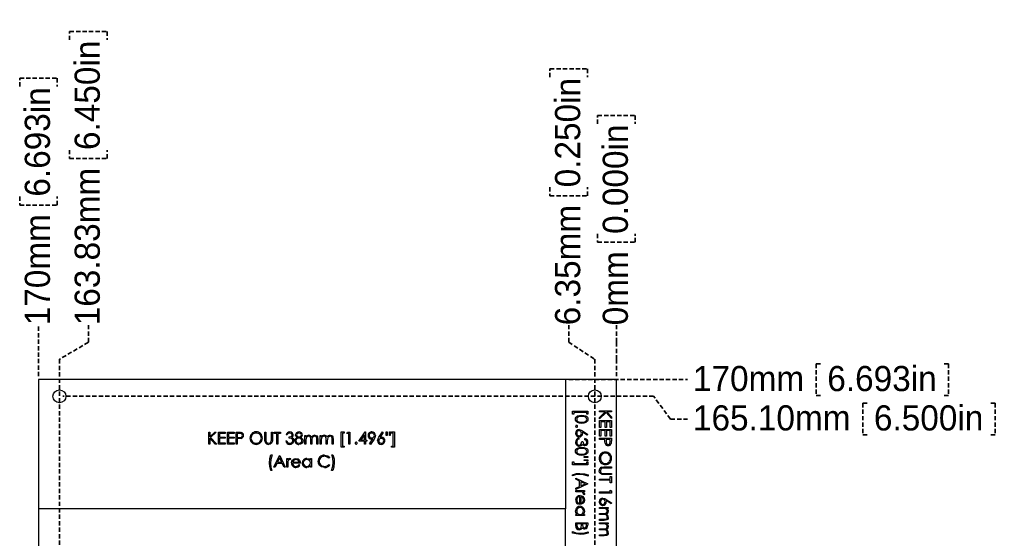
# Model space of a CAD drawing. Header units: millimetres. Extents: x 0 to 1280, y 0 to 1010.
# Tile 7 of 14: x 397 to 686, y 857 to 1010. Entities that reach past the tile are written whole.
import ezdxf

# ---------------------------------------------------------------- set-up
doc = ezdxf.new("R2010")
doc.units = ezdxf.units.MM
doc.linetypes.add('SLD-Dashed', pattern=[1.905, 1.27, -0.635])
doc.linetypes.add('SLD-Solid', pattern=[0])
doc.layers.add('LAYER1', color=179, linetype='SLD-Dashed', lineweight=35)
doc.layers.add('SLD-0', color=179, linetype='SLD-Solid')
doc.styles.add('SLDTEXTSTYLE0', font='ARIAL.TTF', dxfattribs={"width": 0.948})
doc.dimstyles.new('SLDDIMSTYLE0', dxfattribs={"dimtxt": 7.408333, "dimasz": 2.116667, "dimexe": 0, "dimexo": 0.0625, "dimgap": 1.852083, "dimtad": 0, "dimtih": 1, "dimtoh": 1, "dimdec": 0, "dimrnd": 1e-09, "dimdsep": 46, "dimtxsty": 'SLDTEXTSTYLE0', "dimblk1": 'NONE', "dimblk2": 'NONE', "dimsah": 1, "dimcen": 0.09, "dimadec": 0, "dimazin": 2, "dimtfac": 1, "dimtdec": 0, "dimtofl": 0, "dimtmove": 0, "dimatfit": 3, "dimldrblk": 'NONE', "dimfxl": 1, "dimfrac": 2, "dimtolj": 1, "dimtzin": 12, "dimarcsym": 0})
doc.dimstyles.new('SLDDIMSTYLE1', dxfattribs={"dimtxt": 7.408333, "dimasz": 2.116667, "dimexe": 0, "dimexo": 0.0625, "dimgap": 1.852083, "dimtad": 0, "dimtih": 1, "dimtoh": 1, "dimrnd": 1e-09, "dimzin": 12, "dimdsep": 46, "dimtxsty": 'SLDTEXTSTYLE0', "dimblk1": 'NONE', "dimblk2": 'NONE', "dimsah": 1, "dimcen": 0.09, "dimsd2": 1, "dimadec": 0, "dimazin": 3, "dimtfac": 1, "dimtdec": 0, "dimtofl": 0, "dimtmove": 0, "dimatfit": 3, "dimldrblk": 'NONE', "dimfxl": 1, "dimfrac": 2, "dimtolj": 1, "dimtzin": 12, "dimarcsym": 0})
doc.dimstyles.new('SLDDIMSTYLE2', dxfattribs={"dimtxt": 7.408333, "dimasz": 2.116667, "dimexe": 0, "dimexo": 0.0625, "dimgap": 1.852083, "dimtad": 0, "dimtih": 1, "dimtoh": 1, "dimdec": 0, "dimrnd": 1e-09, "dimzin": 12, "dimdsep": 46, "dimtxsty": 'SLDTEXTSTYLE0', "dimblk1": 'NONE', "dimblk2": 'NONE', "dimsah": 1, "dimcen": 0.09, "dimsd2": 1, "dimadec": 0, "dimazin": 3, "dimtfac": 1, "dimtdec": 0, "dimtofl": 0, "dimtmove": 0, "dimatfit": 3, "dimldrblk": 'NONE', "dimfxl": 1, "dimfrac": 2, "dimtolj": 1, "dimtzin": 12, "dimarcsym": 0})
doc.dimstyles.new('SLDDIMSTYLE3', dxfattribs={"dimtxt": 7.408333, "dimasz": 2.116667, "dimexe": 0, "dimexo": 0.0625, "dimgap": 1.852083, "dimtad": 0, "dimtih": 1, "dimtoh": 1, "dimrnd": 1e-09, "dimzin": 4, "dimdsep": 46, "dimtxsty": 'SLDTEXTSTYLE0', "dimblk1": 'NONE', "dimblk2": 'NONE', "dimsah": 1, "dimcen": 0.09, "dimsd2": 1, "dimadec": 0, "dimazin": 1, "dimtfac": 1, "dimtdec": 0, "dimtofl": 0, "dimtmove": 0, "dimatfit": 3, "dimldrblk": 'NONE', "dimfxl": 1, "dimfrac": 2, "dimtolj": 1, "dimtzin": 12, "dimarcsym": 0})

# ---------------------------------------------------------------- blocks, each defined once
blk = doc.blocks.new('_D_21')
at = {"layer": 'LAYER1'}
for p, q in [((583.12, 898.95), (409.37, 898.95)), ((588.12, 892.27), (583.12, 898.95)), ((644.64, 896.96), (644.64, 887.58)), ((644.64, 896.96), (646.29, 896.96)), ((683.6, 896.96), (681.95, 896.96)), ((683.6, 896.96), (683.6, 887.58)), ((588.12, 892.27), (593.12, 892.27)), ((644.64, 887.58), (646.29, 887.58)), ((683.6, 887.58), (681.95, 887.58))]:
    blk.add_line(p, q, dxfattribs=at)
at = {"layer": 'LAYER1', "char_height": 7.408, "attachment_point": 1, "style": 'SLDTEXTSTYLE0'}
for s, insert in [('165.10mm', (594.71, 896.3)), ('6.500in', (647.94, 896.3))]:
    blk.add_mtext(s, dxfattribs=dict(at, insert=insert))
blk = doc.blocks.new('_None')
blk = doc.blocks.new('_D_22')
at = {"layer": 'LAYER1'}
for p, q in [((630.92, 908.54), (630.92, 899.15)), ((630.92, 908.54), (632.57, 908.54)), ((669.88, 908.54), (668.23, 908.54)), ((669.88, 908.54), (669.88, 899.15)), ((558.2, 903.85), (593.12, 903.85)), ((630.92, 899.15), (632.57, 899.15)), ((669.88, 899.15), (668.23, 899.15))]:
    blk.add_line(p, q, dxfattribs=at)
at = {"layer": 'LAYER1', "char_height": 7.408, "attachment_point": 1, "style": 'SLDTEXTSTYLE0'}
for s, insert in [('170mm', (594.71, 907.88)), ('6.693in', (634.22, 907.88))]:
    blk.add_mtext(s, dxfattribs=dict(at, insert=insert))
blk = doc.blocks.new('_D_25')
at = {"layer": 'LAYER1', "color": 7}
for p, q in [((566.68, 979.11), (566.68, 981.58)), ((566.68, 981.58), (577.72, 981.58)), ((577.72, 981.58), (577.72, 979.11)), ((566.68, 946.74), (566.68, 944.27)), ((566.68, 944.27), (577.72, 944.27)), ((577.72, 944.27), (577.72, 946.74)), ((572.2, 914.85), (572.2, 919.85)), ((572.2, 914.85), (572.2, 909.85)), ((572.2, 909.85), (572.2, 904.85))]:
    blk.add_line(p, q, dxfattribs=at)
at = {"layer": 'LAYER1', "color": 7, "char_height": 7.408, "attachment_point": 1, "rotation": 90, "style": 'SLDTEXTSTYLE0'}
for s, insert in [('0.000in', (568.17, 946.74)), ('0mm', (568.17, 919.85))]:
    blk.add_mtext(s, dxfattribs=dict(at, insert=insert))
blk = doc.blocks.new('_D_26')
at = {"layer": 'LAYER1', "color": 7}
for p, q in [((552.64, 992.83), (552.64, 995.3)), ((552.64, 995.3), (563.69, 995.3)), ((563.69, 995.3), (563.69, 992.83)), ((552.64, 960.45), (552.64, 957.98)), ((563.69, 957.98), (563.69, 960.45)), ((552.64, 957.98), (563.69, 957.98)), ((558.16, 914.85), (558.16, 919.85)), ((558.16, 914.85), (565.85, 909.85)), ((565.85, 909.85), (565.85, 745.01))]:
    blk.add_line(p, q, dxfattribs=at)
at = {"layer": 'LAYER1', "color": 7, "char_height": 7.408, "attachment_point": 1, "rotation": 90, "style": 'SLDTEXTSTYLE0'}
for s, insert in [('0.250in', (554.14, 960.45)), ('6.35mm', (554.14, 919.85))]:
    blk.add_mtext(s, dxfattribs=dict(at, insert=insert))
blk = doc.blocks.new('_D_27')
at = {"layer": 'LAYER1', "color": 7}
for p, q in [((411.35, 1003.81), (411.35, 1006.28)), ((411.35, 1006.28), (422.39, 1006.28)), ((422.39, 1006.28), (422.39, 1003.81)), ((411.35, 971.43), (411.35, 968.96)), ((422.39, 968.96), (422.39, 971.43)), ((411.35, 968.96), (422.39, 968.96)), ((416.87, 914.85), (416.87, 919.85)), ((416.87, 914.85), (408.37, 909.85)), ((408.37, 909.85), (408.37, 767.87))]:
    blk.add_line(p, q, dxfattribs=at)
at = {"layer": 'LAYER1', "color": 7, "char_height": 7.408, "attachment_point": 1, "rotation": 90, "style": 'SLDTEXTSTYLE0'}
for s, insert in [('6.450in', (412.84, 971.43)), ('163.83mm', (412.84, 919.85))]:
    blk.add_mtext(s, dxfattribs=dict(at, insert=insert))
blk = doc.blocks.new('_D_28')
at = {"layer": 'LAYER1', "color": 7}
for p, q in [((396.68, 990.09), (396.68, 992.56)), ((396.68, 992.56), (407.72, 992.56)), ((407.72, 992.56), (407.72, 990.09)), ((396.68, 957.71), (396.68, 955.24)), ((407.72, 955.24), (407.72, 957.71)), ((396.68, 955.24), (407.72, 955.24)), ((402.2, 904.85), (402.2, 919.85))]:
    blk.add_line(p, q, dxfattribs=at)
at = {"layer": 'LAYER1', "color": 7, "char_height": 7.408, "attachment_point": 1, "rotation": 90, "style": 'SLDTEXTSTYLE0'}
for s, insert in [('6.693in', (398.17, 957.71)), ('170mm', (398.17, 919.85))]:
    blk.add_mtext(s, dxfattribs=dict(at, insert=insert))

msp = doc.modelspace()

# ---------------------------------------------------------------- linework, layer by layer
at = {"layer": 'SLD-0', "color": 7, "linetype": 'SLD-Solid', "lineweight": 25}
for p, q in [((402.201, 903.846), (402.201, 865.846)), ((557.201, 903.846), (402.201, 903.846)), ((557.201, 903.846), (557.201, 865.846)), ((572.201, 903.846), (557.201, 903.846)), ((572.201, 733.846), (572.201, 903.846)), ((559.301, 894.527), (563.833, 894.527)), ((559.301, 893.719), (559.301, 894.527)), ((559.66, 893.719), (559.301, 893.719)), ((563.474, 894.212), (559.66, 894.212)), ((559.66, 894.212), (559.66, 893.719)), ((560.153, 892.19), (560.197, 892.492)), ((560.197, 891.885), (560.153, 892.19)), ((560.197, 892.492), (560.329, 892.767)), ((560.329, 892.767), (560.536, 892.991)), ((560.554, 892.415), (560.512, 892.179)), ((560.536, 892.991), (560.795, 893.154)), ((560.669, 892.625), (560.554, 892.415)), ((561.048, 892.911), (560.669, 892.625)), ((560.795, 893.154), (561.381, 893.322)), ((561.513, 893.022), (561.048, 892.911)), ((561.381, 893.322), (561.992, 893.36)), ((561.993, 893.046), (561.513, 893.022)), ((561.992, 893.36), (562.603, 893.323)), ((562.473, 893.022), (561.993, 893.046)), ((562.938, 892.911), (562.473, 893.022)), ((562.603, 893.323), (563.191, 893.157)), ((563.148, 892.793), (562.938, 892.911)), ((563.318, 892.625), (563.148, 892.793)), ((563.191, 893.157), (563.449, 892.993)), ((563.433, 892.415), (563.318, 892.625)), ((563.432, 891.943), (563.474, 892.179)), ((563.474, 892.179), (563.433, 892.415)), ((563.449, 892.993), (563.655, 892.767)), ((563.474, 893.719), (563.474, 894.212)), ((563.833, 893.719), (563.474, 893.719)), ((563.655, 892.767), (563.789, 892.492)), ((563.789, 892.492), (563.833, 892.19)), ((563.833, 892.19), (563.789, 891.885)), ((563.833, 894.527), (563.833, 893.719)), ((567.211, 894.347), (567.211, 894.661)), ((567.211, 894.661), (570.711, 894.661)), ((567.211, 892.724), (568.9, 894.347)), ((568.9, 894.347), (567.211, 894.347)), ((569.14, 894.16), (567.211, 892.305)), ((567.211, 892.305), (567.211, 892.724)), ((570.711, 892.44), (569.14, 894.16)), ((570.711, 894.347), (569.378, 894.347)), ((569.378, 894.347), (570.711, 892.888)), ((570.711, 894.661), (570.711, 894.347)), ((570.711, 892.888), (570.711, 892.44)), ((560.328, 891.607), (560.197, 891.885)), ((560.79, 891.208), (560.328, 891.607)), ((561.377, 891.024), (560.79, 891.208)), ((561.113, 891.428), (561.6, 891.318)), ((561.219, 889.142), (561.815, 888.995)), ((561.992, 890.982), (561.377, 891.024)), ((561.6, 891.318), (561.993, 891.296)), ((562.607, 891.025), (561.992, 890.982)), ((561.993, 891.296), (562.935, 891.451)), ((563.194, 891.209), (562.607, 891.025)), ((562.935, 891.451), (563.317, 891.734)), ((563.658, 891.607), (563.194, 891.209)), ((563.317, 891.734), (563.432, 891.943)), ((563.789, 891.885), (563.658, 891.607)), ((567.211, 889.815), (567.211, 891.789)), ((567.211, 891.789), (570.711, 891.789)), ((567.57, 889.815), (567.211, 889.815)), ((567.211, 887.212), (567.211, 889.187)), ((567.211, 889.187), (570.711, 889.187)), ((568.916, 891.475), (567.57, 891.475)), ((567.57, 891.475), (567.57, 889.815)), ((568.916, 889.815), (568.916, 891.475)), ((569.275, 889.815), (568.916, 889.815)), ((570.352, 891.475), (569.275, 891.475)), ((569.275, 891.475), (569.275, 889.815)), ((570.352, 889.815), (570.352, 891.475)), ((570.711, 889.815), (570.352, 889.815)), ((570.711, 891.789), (570.711, 889.815)), ((570.711, 889.187), (570.711, 887.212)), ((452.284, 888.396), (452.599, 888.396)), ((452.284, 884.896), (452.284, 888.396)), ((452.599, 887.063), (454.058, 888.396)), ((452.599, 888.396), (452.599, 887.063)), ((454.222, 884.896), (452.599, 886.585)), ((452.599, 886.585), (452.599, 884.896)), ((454.506, 888.396), (452.786, 886.825)), ((452.786, 886.825), (454.64, 884.896)), ((454.058, 888.396), (454.506, 888.396)), ((455.156, 888.396), (457.131, 888.396)), ((455.156, 884.896), (455.156, 888.396)), ((457.131, 888.037), (455.47, 888.037)), ((455.47, 888.037), (455.47, 886.96)), ((455.47, 886.96), (457.131, 886.96)), ((457.131, 886.601), (455.47, 886.601)), ((455.47, 886.601), (455.47, 885.255)), ((457.131, 888.396), (457.131, 888.037)), ((457.131, 886.96), (457.131, 886.601)), ((457.759, 888.396), (459.733, 888.396)), ((457.759, 884.896), (457.759, 888.396)), ((459.733, 888.037), (458.073, 888.037)), ((458.073, 888.037), (458.073, 886.96)), ((458.073, 886.96), (459.733, 886.96)), ((459.733, 886.601), (458.073, 886.601)), ((458.073, 886.601), (458.073, 885.255)), ((459.733, 888.396), (459.733, 888.037)), ((459.733, 886.96), (459.733, 886.601)), ((460.361, 888.396), (461.048, 888.396)), ((460.361, 884.896), (460.361, 888.396)), ((461.316, 888.037), (460.675, 888.037)), ((460.675, 888.037), (460.675, 886.87)), ((460.675, 886.87), (461.288, 886.862)), ((460.926, 886.511), (460.675, 886.511)), ((460.675, 886.511), (460.675, 884.896)), ((461.319, 886.518), (460.926, 886.511)), ((461.048, 888.396), (461.496, 888.385)), ((461.288, 886.862), (461.895, 886.954)), ((461.906, 887.948), (461.316, 888.037)), ((461.817, 886.569), (461.319, 886.518)), ((461.496, 888.385), (461.845, 888.343)), ((461.895, 886.954), (462.022, 887.041)), ((462.028, 887.86), (461.906, 887.948)), ((462.022, 887.041), (462.12, 887.161)), ((462.121, 887.742), (462.028, 887.86)), ((462.12, 887.161), (462.201, 887.455)), ((462.201, 887.455), (462.121, 887.742)), ((468.797, 888.396), (469.111, 888.396)), ((468.797, 886.282), (468.797, 888.396)), ((468.805, 885.955), (468.797, 886.282)), ((469.111, 888.396), (469.111, 886.299)), ((469.111, 886.299), (469.114, 886.038)), ((470.723, 886.059), (470.727, 886.299)), ((470.727, 886.299), (470.727, 888.396)), ((470.727, 888.396), (471.041, 888.396)), ((471.041, 886.282), (470.995, 885.701)), ((471.041, 888.396), (471.041, 886.282)), ((471.534, 888.037), (471.534, 888.396)), ((471.534, 888.396), (473.374, 888.396)), ((472.297, 888.037), (471.534, 888.037)), ((472.297, 884.896), (472.297, 888.037)), ((473.374, 888.037), (472.611, 888.037)), ((472.611, 888.037), (472.611, 884.896)), ((473.374, 888.396), (473.374, 888.037)), ((475.393, 887.588), (475.079, 887.588)), ((475.932, 887.005), (476.504, 887.126)), ((475.932, 886.646), (475.932, 887.005)), ((476.641, 886.498), (475.932, 886.646)), ((476.544, 888.023), (476.125, 888.126)), ((476.504, 887.126), (476.735, 887.304)), ((476.748, 887.838), (476.544, 888.023)), ((476.905, 886.25), (476.641, 886.498)), ((476.735, 887.304), (476.805, 887.433)), ((476.735, 886.856), (476.967, 886.713)), ((476.829, 887.577), (476.748, 887.838)), ((476.805, 887.433), (476.829, 887.577)), ((476.982, 886.086), (476.905, 886.25)), ((476.967, 886.713), (477.114, 886.557)), ((477.114, 886.557), (477.283, 886.226)), ((477.283, 886.226), (477.323, 885.935)), ((477.846, 887.381), (477.817, 887.587)), ((477.931, 887.191), (477.846, 887.381)), ((478.328, 886.845), (477.931, 887.191)), ((479.241, 888.033), (478.825, 888.126)), ((479.439, 887.847), (479.241, 888.033)), ((479.339, 886.845), (479.864, 886.421)), ((479.522, 887.589), (479.439, 887.847)), ((479.864, 886.421), (479.978, 886.18)), ((480.554, 887.453), (480.868, 887.453)), ((480.554, 884.896), (480.554, 887.453)), ((480.868, 887.453), (480.868, 887.009)), ((480.868, 887.009), (481.049, 887.228)), ((480.969, 886.69), (480.868, 885.972)), ((481.14, 886.946), (480.969, 886.69)), ((481.049, 887.228), (481.223, 887.369)), ((481.394, 887.121), (481.14, 886.946)), ((481.223, 887.369), (481.51, 887.473)), ((481.695, 887.184), (481.394, 887.121)), ((481.51, 887.473), (481.75, 887.498)), ((482.014, 887.102), (481.695, 887.184)), ((482.143, 886.996), (482.014, 887.102)), ((482.231, 886.856), (482.143, 886.996)), ((482.293, 886.529), (482.231, 886.856)), ((482.304, 886.196), (482.293, 886.529)), ((482.637, 886.326), (482.618, 885.891)), ((482.744, 886.745), (482.637, 886.326)), ((482.867, 886.925), (482.744, 886.745)), ((483.034, 887.064), (482.867, 886.925)), ((483.232, 887.154), (483.034, 887.064)), ((483.447, 887.184), (483.232, 887.154)), ((483.75, 887.115), (483.447, 887.184)), ((483.502, 887.498), (483.813, 887.444)), ((483.876, 887.023), (483.75, 887.115)), ((483.813, 887.444), (484.08, 887.276)), ((483.97, 886.898), (483.876, 887.023)), ((484.042, 886.595), (483.97, 886.898)), ((484.054, 886.282), (484.042, 886.595)), ((484.054, 884.896), (484.054, 886.282)), ((484.08, 887.276), (484.26, 887.017)), ((484.26, 887.017), (484.368, 886.281)), ((484.368, 886.281), (484.368, 884.896)), ((485.086, 887.453), (485.4, 887.453)), ((485.086, 884.896), (485.086, 887.453)), ((485.4, 887.453), (485.4, 887.009)), ((485.4, 887.009), (485.581, 887.228)), ((485.501, 886.69), (485.4, 885.972)), ((485.672, 886.946), (485.501, 886.69)), ((485.581, 887.228), (485.755, 887.369)), ((485.926, 887.121), (485.672, 886.946)), ((485.755, 887.369), (486.042, 887.473)), ((486.227, 887.184), (485.926, 887.121)), ((486.042, 887.473), (486.282, 887.498)), ((486.546, 887.102), (486.227, 887.184)), ((486.675, 886.996), (486.546, 887.102)), ((486.763, 886.856), (486.675, 886.996)), ((486.825, 886.529), (486.763, 886.856)), ((486.836, 886.196), (486.825, 886.529)), ((487.169, 886.326), (487.15, 885.891)), ((487.276, 886.745), (487.169, 886.326)), ((487.399, 886.925), (487.276, 886.745)), ((487.566, 887.064), (487.399, 886.925)), ((487.764, 887.154), (487.566, 887.064)), ((487.979, 887.184), (487.764, 887.154)), ((488.282, 887.115), (487.979, 887.184)), ((488.034, 887.498), (488.345, 887.444)), ((488.408, 887.023), (488.282, 887.115)), ((488.345, 887.444), (488.613, 887.276)), ((488.502, 886.898), (488.408, 887.023)), ((488.574, 886.595), (488.502, 886.898)), ((488.586, 886.282), (488.574, 886.595)), ((488.586, 884.896), (488.586, 886.282)), ((488.613, 887.276), (488.792, 887.017)), ((488.792, 887.017), (488.9, 886.281)), ((488.9, 886.281), (488.9, 884.896)), ((491.278, 883.953), (491.278, 888.485)), ((491.278, 888.485), (492.086, 888.485)), ((492.086, 888.126), (491.592, 888.126)), ((491.592, 888.126), (491.592, 884.312)), ((492.086, 888.485), (492.086, 888.126)), ((492.938, 888.037), (493.144, 888.396)), ((493.477, 888.037), (492.938, 888.037)), ((493.144, 888.396), (493.791, 888.396)), ((493.477, 884.896), (493.477, 888.037)), ((493.791, 888.396), (493.791, 884.896)), ((496.393, 885.703), (498.304, 888.485)), ((498.054, 887.582), (497.01, 886.062)), ((498.054, 886.062), (498.054, 887.582)), ((498.304, 888.485), (498.368, 888.485)), ((498.368, 888.485), (498.368, 886.062)), ((499.598, 884.981), (500.571, 886.403)), ((500.926, 886.382), (499.849, 884.806)), ((500.365, 886.382), (500.203, 886.376)), ((500.571, 886.403), (500.365, 886.382)), ((501.177, 886.806), (500.926, 886.382)), ((501.329, 887.41), (501.177, 886.806)), ((501.958, 885.872), (502.105, 886.468)), ((502.105, 886.468), (502.349, 886.888)), ((502.349, 886.888), (503.393, 888.485)), ((503.635, 888.295), (502.711, 886.881)), ((502.711, 886.881), (502.913, 886.908)), ((502.913, 886.908), (503.073, 886.915)), ((503.393, 888.485), (503.635, 888.295)), ((504.517, 887.408), (504.47, 888.485)), ((504.47, 888.485), (504.784, 888.485)), ((504.737, 887.408), (504.517, 887.408)), ((504.784, 888.485), (504.737, 887.408)), ((505.46, 887.408), (505.413, 888.485)), ((505.413, 888.485), (505.727, 888.485)), ((505.678, 887.408), (505.46, 887.408)), ((505.727, 888.485), (505.678, 887.408)), ((506.086, 888.126), (506.086, 888.485)), ((506.086, 888.485), (506.893, 888.485)), ((506.579, 888.126), (506.086, 888.126)), ((506.579, 884.312), (506.579, 888.126)), ((506.893, 888.485), (506.893, 883.953)), ((561.185, 886.315), (560.893, 886.196)), ((561.185, 886.629), (561.185, 886.315)), ((561.815, 888.995), (562.236, 888.751)), ((563.643, 887.464), (562.229, 888.389)), ((562.229, 888.389), (562.255, 888.187)), ((562.236, 888.751), (563.833, 887.706)), ((562.255, 888.187), (562.262, 888.026)), ((562.935, 886.18), (562.935, 886.494)), ((563.833, 887.706), (563.643, 887.464)), ((567.57, 887.212), (567.211, 887.212)), ((567.211, 886.27), (567.211, 886.584)), ((567.211, 886.584), (570.711, 886.584)), ((568.826, 886.27), (567.211, 886.27)), ((568.916, 888.873), (567.57, 888.873)), ((567.57, 888.873), (567.57, 887.212)), ((568.826, 886.02), (568.826, 886.27)), ((568.916, 887.212), (568.916, 888.873)), ((569.275, 887.212), (568.916, 887.212)), ((569.185, 886.27), (569.178, 885.657)), ((570.352, 886.27), (569.185, 886.27)), ((570.352, 888.873), (569.275, 888.873)), ((569.275, 888.873), (569.275, 887.212)), ((570.352, 887.212), (570.352, 888.873)), ((570.711, 887.212), (570.352, 887.212)), ((570.352, 885.63), (570.352, 886.27)), ((570.711, 886.584), (570.711, 885.898)), ((452.599, 884.896), (452.284, 884.896)), ((454.64, 884.896), (454.222, 884.896)), ((457.131, 884.896), (455.156, 884.896)), ((455.47, 885.255), (457.131, 885.255)), ((457.131, 885.255), (457.131, 884.896)), ((459.733, 884.896), (457.759, 884.896)), ((458.073, 885.255), (459.733, 885.255)), ((459.733, 885.255), (459.733, 884.896)), ((460.675, 884.896), (460.361, 884.896)), ((468.86, 885.544), (468.805, 885.955)), ((469.114, 886.038), (469.125, 885.833)), ((469.125, 885.833), (469.223, 885.527)), ((469.223, 885.527), (469.453, 885.304)), ((469.453, 885.304), (469.936, 885.165)), ((470.399, 884.897), (469.953, 884.806)), ((470.759, 885.176), (470.399, 884.897)), ((470.691, 885.755), (470.723, 886.059)), ((470.995, 885.701), (470.759, 885.176)), ((472.611, 884.896), (472.297, 884.896)), ((474.945, 885.838), (475.259, 885.838)), ((475.259, 885.838), (475.377, 885.546)), ((475.377, 885.546), (475.533, 885.354)), ((475.533, 885.354), (475.844, 885.198)), ((475.844, 885.198), (476.118, 885.165)), ((477.009, 885.905), (476.982, 886.086)), ((477.951, 885.876), (478.046, 885.541)), ((478.046, 885.541), (478.293, 885.295)), ((478.293, 885.295), (478.825, 885.165)), ((479.272, 884.871), (478.821, 884.806)), ((479.75, 885.19), (479.272, 884.871)), ((479.932, 885.484), (479.75, 885.19)), ((480.015, 885.915), (479.932, 885.484)), ((479.978, 886.18), (480.015, 885.915)), ((480.868, 884.896), (480.554, 884.896)), ((480.868, 885.972), (480.868, 884.896)), ((482.304, 884.896), (482.304, 886.196)), ((482.618, 884.896), (482.304, 884.896)), ((482.618, 885.891), (482.618, 884.896)), ((484.368, 884.896), (484.054, 884.896)), ((485.4, 884.896), (485.086, 884.896)), ((485.4, 885.972), (485.4, 884.896)), ((486.836, 884.896), (486.836, 886.196)), ((487.15, 884.896), (486.836, 884.896)), ((487.15, 885.891), (487.15, 884.896)), ((488.9, 884.896), (488.586, 884.896)), ((492.086, 883.953), (491.278, 883.953)), ((491.592, 884.312), (492.086, 884.312)), ((492.086, 884.312), (492.086, 883.953)), ((493.791, 884.896), (493.477, 884.896)), ((498.054, 885.703), (496.393, 885.703)), ((497.01, 886.062), (498.054, 886.062)), ((498.054, 884.896), (498.054, 885.703)), ((498.368, 884.896), (498.054, 884.896)), ((498.368, 886.062), (498.772, 886.062)), ((498.772, 885.703), (498.368, 885.703)), ((498.368, 885.703), (498.368, 884.896)), ((498.772, 886.062), (498.772, 885.703)), ((499.849, 884.806), (499.598, 884.981)), ((506.086, 883.953), (506.086, 884.312)), ((506.086, 884.312), (506.579, 884.312)), ((506.893, 883.953), (506.086, 883.953)), ((560.197, 883.069), (560.329, 883.344)), ((560.329, 883.344), (560.536, 883.568)), ((560.545, 885.729), (560.512, 885.456)), ((560.536, 883.568), (560.795, 883.731)), ((560.702, 886.041), (560.545, 885.729)), ((561.048, 883.488), (560.669, 883.202)), ((560.893, 886.196), (560.702, 886.041)), ((560.795, 883.731), (561.381, 883.899)), ((561.513, 883.599), (561.048, 883.488)), ((561.253, 884.565), (561.433, 884.591)), ((561.573, 884.292), (561.283, 884.251)), ((561.381, 883.899), (561.992, 883.937)), ((561.433, 884.591), (561.598, 884.669)), ((561.993, 883.623), (561.513, 883.599)), ((561.905, 884.46), (561.573, 884.292)), ((561.598, 884.669), (561.846, 884.932)), ((561.846, 884.932), (561.993, 885.642)), ((562.06, 884.607), (561.905, 884.46)), ((561.992, 883.937), (562.603, 883.9)), ((561.993, 885.642), (562.352, 885.642)), ((562.473, 883.599), (561.993, 883.623)), ((562.203, 884.839), (562.06, 884.607)), ((562.352, 885.642), (562.473, 885.07)), ((562.473, 885.07), (562.651, 884.838)), ((562.938, 883.488), (562.473, 883.599)), ((562.603, 883.9), (563.191, 883.734)), ((562.651, 884.838), (562.78, 884.769)), ((562.78, 884.769), (562.925, 884.744)), ((562.925, 884.744), (563.186, 884.826)), ((563.148, 883.37), (562.938, 883.488)), ((563.318, 883.202), (563.148, 883.37)), ((563.186, 884.826), (563.371, 885.03)), ((563.191, 883.734), (563.449, 883.57)), ((563.371, 885.03), (563.474, 885.448)), ((563.449, 883.57), (563.655, 883.344)), ((563.655, 883.344), (563.789, 883.069)), ((568.833, 885.626), (568.826, 886.02)), ((568.884, 885.129), (568.833, 885.626)), ((569.178, 885.657), (569.269, 885.05)), ((569.269, 885.05), (569.356, 884.923)), ((569.356, 884.923), (569.476, 884.826)), ((569.476, 884.826), (569.771, 884.744)), ((569.771, 884.744), (570.058, 884.824)), ((570.058, 884.824), (570.175, 884.917)), ((570.175, 884.917), (570.263, 885.039)), ((570.263, 885.039), (570.352, 885.63)), ((570.7, 885.45), (570.658, 885.101)), ((570.711, 885.898), (570.7, 885.45)), ((470.143, 879.244), (470.264, 880.636)), ((470.264, 880.636), (470.547, 881.697)), ((470.547, 881.697), (470.951, 881.697)), ((470.951, 881.697), (470.55, 880.374)), ((471.445, 878.062), (473.105, 881.562)), ((473.124, 880.88), (472.49, 879.543)), ((473.105, 881.562), (473.15, 881.562)), ((473.741, 879.543), (473.124, 880.88)), ((473.15, 881.562), (474.765, 878.062)), ((475.214, 880.62), (475.528, 880.62)), ((475.214, 878.062), (475.214, 880.62)), ((475.528, 880.62), (475.528, 880.244)), ((476.152, 880.665), (476.311, 880.634)), ((476.425, 880.577), (476.253, 880.305)), ((476.311, 880.634), (476.425, 880.577)), ((476.944, 880.188), (477.449, 880.575)), ((477.449, 880.575), (477.944, 880.665)), ((477.944, 880.665), (478.585, 880.507)), ((478.585, 880.507), (478.974, 880.162)), ((481.134, 880.665), (481.782, 880.505)), ((481.782, 880.505), (482.169, 880.147)), ((482.169, 880.147), (482.169, 880.62)), ((482.169, 880.62), (482.483, 880.62)), ((482.483, 880.62), (482.483, 878.062)), ((486.945, 881.182), (486.321, 881.293)), ((486.341, 881.652), (487.289, 881.425)), ((487.593, 880.71), (486.945, 881.182)), ((487.289, 881.425), (487.868, 880.92)), ((487.868, 880.92), (487.593, 880.71)), ((488.496, 881.697), (488.81, 881.697)), ((488.78, 880.744), (488.496, 881.697)), ((488.9, 879.483), (488.78, 880.744)), ((488.81, 881.697), (489.141, 880.5)), ((489.141, 880.5), (489.214, 879.525)), ((560.153, 882.767), (560.197, 883.069)), ((560.197, 882.462), (560.153, 882.767)), ((560.328, 882.184), (560.197, 882.462)), ((560.79, 881.785), (560.328, 882.184)), ((560.554, 882.992), (560.512, 882.756)), ((560.669, 883.202), (560.554, 882.992)), ((561.377, 881.601), (560.79, 881.785)), ((561.113, 882.005), (561.6, 881.895)), ((561.992, 881.559), (561.377, 881.601)), ((561.6, 881.895), (561.993, 881.873)), ((562.607, 881.602), (561.992, 881.559)), ((561.993, 881.873), (562.935, 882.028)), ((563.194, 881.786), (562.607, 881.602)), ((562.756, 881.197), (563.833, 881.244)), ((562.756, 880.977), (562.756, 881.197)), ((563.833, 880.93), (562.756, 880.977)), ((562.935, 882.028), (563.317, 882.311)), ((563.658, 882.184), (563.194, 881.786)), ((563.317, 882.311), (563.432, 882.52)), ((563.433, 882.992), (563.318, 883.202)), ((563.432, 882.52), (563.474, 882.756)), ((563.474, 882.756), (563.433, 882.992)), ((563.789, 882.462), (563.658, 882.184)), ((563.789, 883.069), (563.833, 882.767)), ((563.833, 882.767), (563.789, 882.462)), ((563.833, 881.244), (563.833, 880.93)), ((470.217, 878.271), (470.143, 879.244)), ((470.547, 877.075), (470.217, 878.271)), ((470.55, 880.374), (470.458, 879.289)), ((470.458, 879.289), (470.577, 878.028)), ((470.577, 878.028), (470.861, 877.075)), ((471.788, 878.062), (471.445, 878.062)), ((472.32, 879.184), (471.788, 878.062)), ((473.906, 879.184), (472.32, 879.184)), ((472.49, 879.543), (473.741, 879.543)), ((474.424, 878.062), (473.906, 879.184)), ((474.765, 878.062), (474.424, 878.062)), ((475.528, 878.062), (475.214, 878.062)), ((475.534, 879.31), (475.528, 878.922)), ((475.528, 878.922), (475.528, 878.062)), ((475.584, 879.8), (475.534, 879.31)), ((476.165, 880.34), (476.092, 880.351)), ((476.253, 880.305), (476.165, 880.34)), ((476.65, 879.334), (476.742, 879.838)), ((476.742, 879.838), (476.944, 880.188)), ((479.252, 879.274), (476.964, 879.274)), ((477.095, 879.839), (476.997, 879.588)), ((476.997, 879.588), (478.938, 879.588)), ((477.301, 880.111), (477.095, 879.839)), ((477.568, 880.277), (477.301, 880.111)), ((477.96, 880.351), (477.568, 880.277)), ((478.839, 878.87), (479.118, 878.724)), ((478.974, 880.162), (479.202, 879.686)), ((479.202, 879.686), (479.252, 879.274)), ((481.638, 878.11), (481.124, 878.017)), ((482.169, 878.505), (481.638, 878.11)), ((482.169, 878.062), (482.169, 878.505)), ((482.483, 878.062), (482.169, 878.062)), ((484.539, 879.245), (484.458, 879.833)), ((484.901, 878.585), (484.539, 879.245)), ((485.463, 878.154), (484.901, 878.585)), ((486.345, 877.973), (485.463, 878.154)), ((486.343, 878.332), (487.111, 878.519)), ((487.111, 878.519), (487.593, 878.915)), ((487.593, 878.915), (487.868, 878.707)), ((488.406, 877.075), (488.808, 878.398)), ((488.808, 878.398), (488.9, 879.483)), ((489.092, 878.135), (488.81, 877.075)), ((489.214, 879.525), (489.092, 878.135)), ((559.301, 878.821), (559.301, 879.629)), ((559.301, 879.629), (559.66, 879.629)), ((563.833, 878.821), (559.301, 878.821)), ((559.66, 879.629), (559.66, 879.135)), ((559.66, 879.135), (563.474, 879.135)), ((562.756, 880.255), (563.833, 880.302)), ((562.756, 880.037), (562.756, 880.255)), ((563.833, 879.988), (562.756, 880.037)), ((563.474, 879.135), (563.474, 879.629)), ((563.474, 879.629), (563.833, 879.629)), ((563.833, 880.302), (563.833, 879.988)), ((563.833, 879.629), (563.833, 878.821)), ((567.842, 877.722), (567.62, 877.492)), ((568.148, 877.82), (567.842, 877.722)), ((567.859, 878.086), (568.271, 878.141)), ((568.353, 877.832), (568.148, 877.82)), ((568.271, 878.141), (568.597, 878.148)), ((568.614, 877.834), (568.353, 877.832)), ((568.597, 878.148), (570.711, 878.148)), ((570.711, 877.834), (568.614, 877.834)), ((570.711, 878.148), (570.711, 877.834)), ((470.861, 877.075), (470.547, 877.075)), ((488.81, 877.075), (488.406, 877.075)), ((559.256, 875.86), (560.452, 876.19)), ((559.256, 875.546), (559.256, 875.86)), ((560.209, 875.83), (559.256, 875.546)), ((561.47, 875.95), (560.209, 875.83)), ((560.243, 874.53), (560.243, 874.873)), ((560.243, 874.873), (563.743, 873.212)), ((560.452, 876.19), (561.425, 876.264)), ((561.425, 876.264), (562.817, 876.142)), ((562.554, 875.857), (561.47, 875.95)), ((563.878, 875.456), (562.554, 875.857)), ((562.817, 876.142), (563.878, 875.86)), ((563.878, 875.86), (563.878, 875.456)), ((567.212, 876.546), (567.121, 876.992)), ((567.491, 876.186), (567.212, 876.546)), ((567.62, 877.492), (567.48, 877.01)), ((568.016, 875.95), (567.491, 876.186)), ((568.597, 875.905), (568.016, 875.95)), ((568.071, 876.255), (568.374, 876.223)), ((568.374, 876.223), (568.614, 876.219)), ((570.711, 875.905), (568.597, 875.905)), ((568.614, 876.219), (570.711, 876.219)), ((570.352, 875.366), (570.711, 875.366)), ((570.352, 874.603), (570.352, 875.366)), ((570.711, 876.219), (570.711, 875.905)), ((570.711, 875.366), (570.711, 873.527)), ((561.365, 873.998), (560.243, 874.53)), ((563.743, 873.168), (560.243, 871.552)), ((560.243, 871.894), (561.365, 872.411)), ((560.243, 871.552), (560.243, 871.894)), ((561.365, 872.411), (561.365, 873.998)), ((561.724, 873.827), (561.724, 872.577)), ((563.061, 873.193), (561.724, 873.827)), ((561.724, 872.577), (563.061, 873.193)), ((563.743, 873.212), (563.743, 873.168)), ((567.211, 874.289), (567.211, 874.603)), ((567.211, 874.603), (570.352, 874.603)), ((570.352, 874.289), (567.211, 874.289)), ((570.352, 873.527), (570.352, 874.289)), ((570.711, 873.527), (570.352, 873.527)), ((560.243, 870.879), (560.243, 871.193)), ((560.243, 871.193), (562.801, 871.193)), ((561.103, 870.879), (560.243, 870.879)), ((561.49, 870.873), (561.103, 870.879)), ((561.455, 867.11), (561.455, 869.398)), ((561.98, 870.823), (561.49, 870.873)), ((561.515, 869.712), (562.019, 869.62)), ((562.02, 869.267), (561.769, 869.365)), ((561.769, 869.365), (561.769, 867.424)), ((562.019, 869.62), (562.369, 869.418)), ((562.292, 869.061), (562.02, 869.267)), ((562.458, 868.794), (562.292, 869.061)), ((562.369, 869.418), (562.756, 868.913)), ((562.801, 870.879), (562.424, 870.879)), ((562.424, 870.879), (562.745, 870.582)), ((562.486, 870.154), (562.52, 870.242)), ((562.758, 869.982), (562.486, 870.154)), ((562.52, 870.242), (562.531, 870.315)), ((562.745, 870.582), (562.846, 870.255)), ((562.756, 868.913), (562.846, 868.418)), ((562.814, 870.096), (562.758, 869.982)), ((562.801, 871.193), (562.801, 870.879)), ((562.846, 870.255), (562.814, 870.096)), ((567.211, 870.475), (567.211, 870.789)), ((567.211, 870.789), (570.352, 870.789)), ((570.711, 870.475), (567.211, 870.475)), ((568.187, 868.994), (568.783, 868.847)), ((568.783, 868.847), (569.204, 868.603)), ((570.352, 870.789), (570.352, 871.328)), ((570.352, 871.328), (570.711, 871.122)), ((570.711, 871.122), (570.711, 870.475)), ((561.051, 867.524), (560.904, 867.244)), ((561.867, 867.161), (561.455, 867.11)), ((562.342, 867.388), (561.867, 867.161)), ((562.688, 867.777), (562.342, 867.388)), ((562.531, 868.402), (562.458, 868.794)), ((562.846, 868.418), (562.688, 867.777)), ((567.211, 865.943), (567.211, 866.257)), ((567.211, 866.257), (569.769, 866.257)), ((570.611, 867.317), (569.197, 868.241)), ((569.197, 868.241), (569.223, 868.039)), ((569.204, 868.603), (570.801, 867.559)), ((569.223, 868.039), (569.23, 867.879)), ((569.769, 866.257), (569.769, 865.943)), ((570.801, 867.559), (570.611, 867.317)), ((557.201, 865.846), (402.201, 865.846)), ((402.201, 865.846), (402.201, 771.195)), ((557.201, 771.195), (557.201, 865.846)), ((560.291, 864.724), (560.198, 865.238)), ((560.243, 863.879), (560.243, 864.193)), ((560.243, 864.193), (560.685, 864.193)), ((562.801, 863.879), (560.243, 863.879)), ((560.685, 864.193), (560.291, 864.724)), ((562.686, 864.58), (562.327, 864.193)), ((562.327, 864.193), (562.801, 864.193)), ((562.846, 865.228), (562.686, 864.58)), ((562.801, 864.193), (562.801, 863.879)), ((568.287, 865.943), (567.211, 865.943)), ((567.211, 864.193), (567.211, 864.507)), ((567.211, 864.507), (568.512, 864.507)), ((568.206, 864.193), (567.211, 864.193)), ((568.641, 864.174), (568.206, 864.193)), ((569.005, 865.842), (568.287, 865.943)), ((568.512, 864.507), (568.845, 864.518)), ((569.061, 864.067), (568.641, 864.174)), ((568.845, 864.518), (569.171, 864.579)), ((569.261, 865.671), (569.005, 865.842)), ((569.24, 863.944), (569.061, 864.067)), ((569.171, 864.579), (569.312, 864.668)), ((569.379, 863.777), (569.24, 863.944)), ((569.436, 865.417), (569.261, 865.671)), ((569.312, 864.668), (569.417, 864.797)), ((569.769, 865.943), (569.324, 865.943)), ((569.324, 865.943), (569.544, 865.762)), ((569.338, 862.935), (569.43, 863.061)), ((569.47, 863.579), (569.379, 863.777)), ((569.417, 864.797), (569.499, 865.116)), ((569.43, 863.061), (569.499, 863.364)), ((569.499, 865.116), (569.436, 865.417)), ((569.499, 863.364), (569.47, 863.579)), ((569.544, 865.762), (569.684, 865.588)), ((569.684, 865.588), (569.788, 865.301)), ((569.814, 863.309), (569.76, 862.998)), ((569.788, 865.301), (569.814, 865.061)), ((560.243, 860.779), (560.243, 861.725)), ((560.243, 861.725), (563.743, 861.725)), ((560.602, 861.411), (560.602, 860.964)), ((561.903, 861.411), (560.602, 861.411)), ((560.602, 860.964), (560.705, 860.315)), ((560.705, 860.315), (560.924, 860.071)), ((561.862, 860.548), (561.899, 860.914)), ((561.899, 860.914), (561.903, 861.203)), ((561.903, 861.203), (561.903, 861.411)), ((562.262, 861.411), (562.262, 861.2)), ((563.384, 861.411), (562.262, 861.411)), ((562.262, 861.2), (562.357, 860.572)), ((562.357, 860.572), (562.446, 860.439)), ((562.446, 860.439), (562.567, 860.334)), ((562.567, 860.334), (562.711, 860.267)), ((562.711, 860.267), (562.869, 860.244)), ((562.869, 860.244), (563.115, 860.305)), ((563.115, 860.305), (563.215, 860.384)), ((563.215, 860.384), (563.289, 860.487)), ((563.289, 860.487), (563.384, 860.985)), ((563.384, 860.985), (563.384, 861.411)), ((563.743, 861.725), (563.743, 861.042)), ((567.211, 862.443), (567.211, 862.757)), ((567.211, 862.757), (568.598, 862.757)), ((568.596, 862.443), (567.211, 862.443)), ((567.211, 861.411), (567.211, 861.725)), ((567.211, 861.725), (569.769, 861.725)), ((568.287, 861.411), (567.211, 861.411)), ((569.005, 861.31), (568.287, 861.411)), ((569.332, 862.551), (568.596, 862.443)), ((568.598, 862.757), (568.911, 862.769)), ((568.911, 862.769), (569.213, 862.841)), ((569.261, 861.139), (569.005, 861.31)), ((569.213, 862.841), (569.338, 862.935)), ((569.436, 860.885), (569.261, 861.139)), ((569.312, 860.136), (569.417, 860.265)), ((569.769, 861.411), (569.324, 861.411)), ((569.324, 861.411), (569.544, 861.23)), ((569.592, 862.731), (569.332, 862.551)), ((569.417, 860.265), (569.499, 860.584)), ((569.499, 860.584), (569.436, 860.885)), ((569.544, 861.23), (569.684, 861.056)), ((569.76, 862.998), (569.592, 862.731)), ((569.684, 861.056), (569.788, 860.769)), ((569.769, 861.725), (569.769, 861.411)), ((569.788, 860.769), (569.814, 860.529)), ((559.256, 858.719), (559.256, 859.123)), ((559.256, 859.123), (560.579, 858.72)), ((560.315, 858.436), (559.256, 858.719)), ((561.706, 858.315), (560.315, 858.436)), ((560.579, 858.72), (561.663, 858.629)), ((560.924, 860.071), (561.073, 860)), ((561.073, 860), (561.236, 859.975)), ((561.663, 858.629), (562.924, 858.748)), ((562.681, 858.387), (561.706, 858.315)), ((563.878, 858.719), (562.681, 858.387)), ((562.924, 858.748), (563.878, 859.033)), ((563.878, 859.033), (563.878, 858.719)), ((567.211, 859.661), (567.211, 859.975)), ((567.211, 859.975), (568.512, 859.975)), ((568.206, 859.661), (567.211, 859.661)), ((567.211, 857.911), (567.211, 858.225)), ((567.211, 858.225), (568.598, 858.225)), ((568.596, 857.911), (567.211, 857.911)), ((568.641, 859.642), (568.206, 859.661)), ((568.512, 859.975), (568.845, 859.986)), ((569.332, 858.019), (568.596, 857.911)), ((568.598, 858.225), (568.911, 858.237)), ((569.061, 859.535), (568.641, 859.642)), ((568.845, 859.986), (569.171, 860.047)), ((568.911, 858.237), (569.213, 858.309)), ((569.24, 859.412), (569.061, 859.535)), ((569.171, 860.047), (569.312, 860.136)), ((569.213, 858.309), (569.338, 858.403)), ((569.379, 859.245), (569.24, 859.412)), ((569.592, 858.198), (569.332, 858.019)), ((569.338, 858.403), (569.43, 858.529)), ((569.47, 859.047), (569.379, 859.245)), ((569.43, 858.529), (569.499, 858.832)), ((569.499, 858.832), (569.47, 859.047)), ((569.76, 858.466), (569.592, 858.198)), ((569.814, 858.777), (569.76, 858.466))]:
    msp.add_line(p, q, dxfattribs=at)
for centre in [(408.371, 898.946), (565.851, 898.946)]:
    msp.add_circle(centre, 1.905, dxfattribs=at)
for centre, radius, start, end in [((561.314, 892.205), 0.803, 181.85933, 255.47333), ((561.204, 888.091), 1.051, 89.17463, 180.52302), ((560.488, 890.108), 0.29, 89.70149, 180.29851), ((560.489, 890.106), 0.291, 179.84481, 270.15519), ((560.493, 890.11), 0.288, 359.35644, 90.64356), ((560.492, 890.104), 0.289, 269.51976, 0.48024), ((461.65, 887.418), 0.866, 281.10776, 2.54983), ((461.642, 887.493), 0.874, 357.6084, 76.59416), ((466.222, 886.663), 1.822, 90.14842, 181.03289), ((466.212, 886.618), 1.812, 179.61625, 271.04055), ((466.21, 886.63), 1.496, 89.14341, 179.95011), ((466.194, 886.645), 1.48, 180.50254, 271.48876), ((466.266, 886.672), 1.814, 359.20636, 91.53181), ((466.266, 886.627), 1.5, 0.79353, 91.26063), ((466.284, 886.645), 1.481, 267.99574, 0.11278), ((466.265, 886.621), 1.815, 269.37987, 0.83873), ((476.122, 887.43), 1.055, 90.06854, 171.41289), ((476.111, 887.379), 0.747, 88.89611, 163.78268), ((476.176, 887.518), 0.969, 3.41773, 93.2713), ((476.323, 887.566), 0.82, 300.10953, 0.72567), ((478.686, 885.859), 1.049, 109.96508, 178.52493), ((478.794, 887.506), 0.981, 87.1628, 175.24785), ((478.781, 885.816), 0.832, 85.61463, 175.85388), ((478.748, 887.509), 0.622, 82.93961, 173.24181), ((478.801, 887.682), 0.678, 188.41542, 273.05531), ((478.877, 887.651), 0.648, 266.50005, 354.52827), ((478.884, 887.533), 0.953, 2.66573, 92.48572), ((478.888, 885.83), 0.817, 5.55618, 93.00206), ((479.03, 887.59), 0.806, 292.51249, 359.12519), ((481.769, 886.678), 0.82, 14.27549, 91.33997), ((483.545, 886.411), 1.088, 92.27867, 154.44678), ((486.301, 886.678), 0.82, 14.27549, 91.33997), ((488.077, 886.411), 1.088, 92.27867, 154.44678), ((500.213, 887.404), 1.082, 88.31243, 179.48275), ((500.169, 887.414), 1.039, 180.05686, 271.84775), ((500.18, 887.392), 0.736, 86.20935, 176.95586), ((500.207, 887.498), 0.765, 185.06572, 274.05677), ((500.272, 887.383), 0.745, 3.72008, 93.31784), ((500.26, 887.416), 1.069, 359.65923, 90.82427), ((500.311, 887.437), 0.704, 265.87688, 359.47109), ((502.968, 885.861), 0.696, 86.7523, 180.1635), ((503.052, 885.81), 0.747, 3.75144, 93.42478), ((503.089, 885.892), 1.023, 359.19603, 90.88139), ((561.221, 888.056), 1.068, 178.61033, 270.23971), ((561.302, 885.486), 1.149, 95.83263, 181.2086), ((561.242, 888.099), 0.73, 92.76571, 182.63451), ((561.235, 888.025), 0.724, 176.85012, 267.74966), ((561.208, 888.132), 0.696, 356.75659, 90.15921), ((561.157, 888.048), 0.747, 273.76422, 3.412), ((561.24, 888.011), 1.023, 269.19603, 0.88139), ((562.778, 885.451), 1.055, 0.06854, 81.41289), ((469.881, 885.878), 1.075, 198.10357, 273.85773), ((469.941, 885.936), 0.772, 269.61812, 346.41856), ((476.088, 885.955), 1.149, 185.83263, 271.2086), ((476.163, 885.965), 1.16, 267.48801, 358.53138), ((476.206, 885.965), 0.805, 263.72682, 355.71562), ((478.735, 885.901), 1.098, 180.74215, 274.50482), ((478.907, 885.956), 0.796, 264.08061, 356.56859), ((495.651, 885.145), 0.289, 89.52302, 180.47698), ((495.652, 885.142), 0.291, 179.8709, 270.1291), ((495.656, 885.146), 0.288, 359.3544, 90.6456), ((495.655, 885.141), 0.29, 269.67899, 0.32101), ((503.009, 885.857), 1.051, 179.20338, 270.49427), ((503, 885.893), 0.729, 182.70375, 272.69647), ((503.044, 885.873), 1.067, 268.55842, 0.29162), ((503.074, 885.888), 0.724, 266.88093, 357.71885), ((561.312, 885.411), 1.16, 177.47481, 268.54458), ((561.312, 885.368), 0.805, 173.69954, 265.7429), ((562.913, 885.251), 0.82, 210.10953, 270.72567), ((562.866, 885.397), 0.969, 273.41773, 3.2713), ((562.726, 885.463), 0.748, 358.90838, 73.77041), ((569.734, 885.296), 0.866, 191.10776, 272.54983), ((569.809, 885.303), 0.873, 267.57466, 346.62789), ((476.186, 879.942), 0.724, 92.67779, 155.38302), ((481.115, 879.341), 1.324, 89.16723, 179.68508), ((486.271, 879.84), 1.814, 87.80523, 180.22037), ((486.261, 879.805), 1.489, 87.6897, 179.84776), ((561.314, 882.782), 0.803, 181.85933, 255.47333), ((568.934, 880.733), 1.813, 89.62964, 181.02716), ((568.935, 880.68), 1.814, 179.36768, 270.85092), ((568.96, 880.661), 1.481, 178.00213, 270.10639), ((568.96, 880.751), 1.48, 90.50254, 181.48876), ((568.978, 880.723), 1.823, 0.17314, 91.00818), ((568.946, 880.735), 1.496, 359.14542, 89.9481), ((568.988, 880.68), 1.813, 269.19203, 1.54614), ((568.942, 880.68), 1.5, 270.79256, 1.2616), ((476.193, 879.748), 0.611, 99.49914, 175.12448), ((477.922, 879.29), 1.273, 178.03128, 270.6417), ((477.884, 879.252), 0.921, 178.65226, 270.79085), ((477.919, 879.386), 1.055, 268.8177, 330.70882), ((477.985, 879.278), 1.262, 267.8059, 333.92138), ((477.992, 879.383), 0.968, 12.22326, 91.87338), ((481.11, 879.337), 1.32, 179.50988, 270.61074), ((481.121, 879.335), 1.016, 89.02776, 179.43604), ((481.132, 879.358), 1.027, 180.75866, 270.22409), ((481.17, 879.331), 1, 268.05602, 0.28792), ((481.166, 879.348), 1.003, 359.30517, 91.55877), ((486.262, 879.82), 1.49, 180.42024, 273.11021), ((486.401, 879.803), 1.831, 268.24626, 323.22598), ((568.193, 877.064), 1.075, 108.10357, 183.85773), ((568.251, 877.004), 0.77, 179.55652, 256.48017), ((561.47, 868.441), 1.272, 88.00279, 180.67019), ((561.433, 868.477), 0.921, 88.68359, 180.75952), ((561.929, 870.215), 0.611, 9.44158, 85.18204), ((568.172, 867.944), 1.051, 89.17463, 180.52302), ((561.459, 868.377), 1.261, 177.80129, 243.92599), ((561.518, 865.252), 1.32, 89.52774, 180.59288), ((561.565, 868.442), 1.053, 178.75262, 240.77389), ((561.54, 865.23), 1.027, 90.79716, 180.18559), ((561.516, 865.241), 1.016, 359.01925, 89.44455), ((561.521, 865.247), 1.324, 359.17863, 89.67368), ((561.565, 868.37), 0.968, 282.18083, 1.91582), ((568.189, 867.908), 1.068, 178.61033, 270.23971), ((568.21, 867.951), 0.73, 92.76571, 182.63451), ((568.203, 867.878), 0.724, 176.85012, 267.74966), ((568.176, 867.984), 0.696, 356.75659, 90.15921), ((568.125, 867.9), 0.747, 273.76422, 3.412), ((568.208, 867.863), 1.023, 269.19603, 0.88139), ((561.51, 865.192), 0.999, 178.00998, 270.33396), ((561.529, 865.196), 1.003, 269.28723, 1.5767), ((568.994, 865.042), 0.82, 284.25956, 1.35591), ((568.727, 863.266), 1.088, 2.27982, 64.44562), ((561.268, 860.689), 1.029, 175.01158, 268.25996), ((561.213, 860.629), 0.654, 272.1001, 352.87424), ((561.251, 860.573), 0.912, 269.10375, 344.8656), ((562.852, 860.774), 0.844, 211.35011, 271.61814), ((562.838, 860.854), 0.925, 272.35411, 11.74102), ((568.994, 860.51), 0.82, 284.25956, 1.35591), ((568.727, 858.734), 1.088, 2.27982, 64.44562)]:
    msp.add_arc(centre, radius, start, end, dxfattribs=at)

# ---------------------------------------------------------------- dimensions: what is measured, and where the dimension line sits
at = {"layer": 'LAYER1', "color": 7}
for feature_location, offset, origin, dimstyle, picture, middle in [((408.371120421, 766.865676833), (0, 197.429999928), (408.371120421, 766.865676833), 'SLDDIMSTYLE1', '_D_27', (408.371120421, 993.429976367)), ((565.851120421, 744.005676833), (0, 214.80234557), (565.851120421, 744.005676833), 'SLDDIMSTYLE1', '_D_26', (565.851120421, 982.283177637)), ((402.20112042, 903.845676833), (0, 53.590432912), (402.20112042, 903.845676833), 'SLDDIMSTYLE2', '_D_28', (402.20112042, 979.496479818)), ((572.201120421, 903.845676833), (0, 48.102778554), (572.201120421, 903.845676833), 'SLDDIMSTYLE0', '_D_25', (572.201120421, 968.34968295))]:
    dim = msp.add_ordinate_dim(feature_location=feature_location, offset=offset, dtype=1, origin=origin, text='<>mm', dimstyle=dimstyle, dxfattribs=at)
    dim.commit()
    dim.dimension.update_dxf_attribs({"geometry": picture, "text_midpoint": middle})
at = {"layer": 'LAYER1'}
for feature_location, offset, origin, dimstyle, picture, middle in [((557.201120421, 903.845676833), (76.737817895, 0), (557.201120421, 903.845676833), 'SLDDIMSTYLE2', '_D_22', (655.999308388, 903.845676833)), ((408.371120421, 898.945676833), (232.428235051, 0), (408.371120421, 898.945676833), 'SLDDIMSTYLE3', '_D_21', (669.933655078, 898.945676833))]:
    dim = msp.add_ordinate_dim(feature_location=feature_location, offset=offset, dtype=0, origin=origin, text='<>mm', dimstyle=dimstyle, dxfattribs=at)
    dim.commit()
    dim.dimension.update_dxf_attribs({"geometry": picture, "text_midpoint": middle})

doc.saveas('drawing.dxf')
